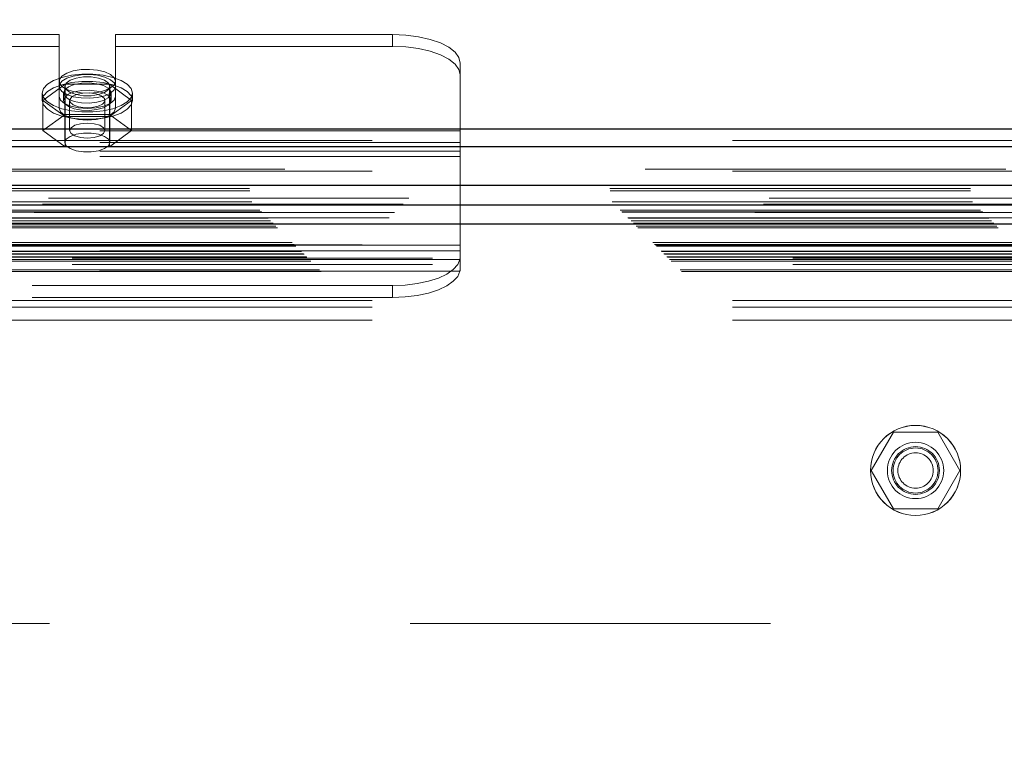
# Model space of a CAD drawing. Header units: inches. Extents: x 0.2 to 10.8, y 0.2 to 8.2.
# Tile 102 of 171: x 3.282 to 3.555, y 5.237 to 5.437. Entities that reach past the tile are written whole.
import ezdxf

# ---------------------------------------------------------------- set-up
doc = ezdxf.new("R2010")
doc.units = ezdxf.units.IN
doc.header["$MEASUREMENT"] = 0
doc.linetypes.add('HIDDEN', pattern=[0.075, 0.05, -0.025])
doc.layers.add('DIMENSIONS', color=140, linetype='Continuous')
doc.layers.add('SLD-0', color=179, linetype='Continuous')
doc.styles.add('SLDTEXTSTYLE0', font='TXT', dxfattribs={"width": 0.7})
doc.dimstyles.new('SLDDIMSTYLE0', dxfattribs={"dimtxt": 0.084961, "dimasz": 0.13, "dimexe": 0, "dimexo": 0.0625, "dimgap": 0.02124, "dimtad": 0, "dimtih": 1, "dimtoh": 1, "dimlfac": 20, "dimrnd": 1e-09, "dimzin": 12, "dimdsep": 46, "dimtxsty": 'SLDTEXTSTYLE0', "dimsah": 1, "dimcen": 0.09, "dimadec": 0, "dimazin": 3, "dimtfac": 1, "dimtofl": 0, "dimtmove": 0, "dimatfit": 3, "dimfxl": 0, "dimfrac": 2, "dimtolj": 1, "dimtzin": 12, "dimarcsym": 0})

# ---------------------------------------------------------------- blocks, each defined once
blk = doc.blocks.new('_D_1')
at = {"layer": 'DIMENSIONS'}
for p, q in [((3.16291, 5.2868), (3.16291, 6.13544)), ((4.67168, 5.2868), (4.67168, 6.13544)), ((3.16291, 6.01044), (3.63483, 6.01044)), ((3.74996, 6.01044), (3.72143, 6.01044)), ((3.72143, 6.01044), (3.72143, 5.87541)), ((4.07311, 6.01044), (4.10164, 6.01044)), ((4.10164, 6.01044), (4.10164, 5.87541)), ((4.67168, 6.01044), (4.18824, 6.01044)), ((3.72143, 5.87541), (3.74996, 5.87541)), ((4.10164, 5.87541), (4.07311, 5.87541))]:
    blk.add_line(p, q, dxfattribs=at)
for points in [[(3.16291, 6.01044), (3.29291, 5.99044), (3.29291, 6.03044)], [(4.67168, 6.01044), (4.54168, 6.03044), (4.54168, 5.99044)]]:
    blk.add_solid(points, dxfattribs=at)
at = {"layer": 'DIMENSIONS', "char_height": 0.083333, "attachment_point": 1, "style": 'SLDTEXTSTYLE0'}
for s, insert in [('30.18', (3.74996, 6.13689)), ('766.5', (3.74996, 5.98284))]:
    blk.add_mtext(s, dxfattribs=dict(at, insert=insert))

msp = doc.modelspace()

# ---------------------------------------------------------------- linework, layer by layer
at = {"layer": 'SLD-0', "linetype": 'HIDDEN', "lineweight": 18}
for p, q in [((3.2926093, 5.4325265), (3.1901343, 5.4325265)), ((3.2926093, 5.4153576), (3.2926093, 5.4325265)), ((3.3082343, 5.4153576), (3.3082343, 5.4325265)), ((3.3851218, 5.4325265), (3.3082343, 5.4325265)), ((3.3851218, 5.4325265), (3.3851218, 5.4292638)), ((3.2926093, 5.4292638), (3.1901343, 5.4292638)), ((3.3851218, 5.4292638), (3.3082343, 5.4292638)), ((3.4038718, 5.4058593), (3.4038718, 5.4246024)), ((3.294273, 5.4187865), (3.2881242, 5.4142856)), ((3.2941718, 5.4181714), (3.2941718, 5.4025943)), ((3.3065705, 5.4187865), (3.294273, 5.4187865)), ((3.294273, 5.4187865), (3.294273, 5.4104032)), ((3.3127193, 5.4142856), (3.3065705, 5.4187865)), ((3.3065705, 5.4187865), (3.3065705, 5.4104032)), ((3.3066718, 5.4025943), (3.3066718, 5.4181714)), ((3.2879218, 5.4163248), (3.2879218, 5.4142856)), ((3.2926093, 5.4153576), (3.2926093, 5.4120949)), ((3.2937968, 5.4163248), (3.2937968, 5.4142856)), ((3.3070468, 5.4142856), (3.3070468, 5.4163248)), ((3.3082343, 5.4153576), (3.3082343, 5.4120949)), ((3.3129218, 5.4142856), (3.3129218, 5.4163248)), ((3.2881242, 5.4142856), (3.2881242, 5.4059023)), ((3.2881242, 5.4142856), (3.294273, 5.4097847)), ((3.2955243, 5.4142856), (3.2955243, 5.4059023)), ((3.3053193, 5.4059023), (3.3053193, 5.4142856)), ((3.3065705, 5.4097847), (3.3127193, 5.4142856)), ((3.3127193, 5.4142856), (3.3127193, 5.4059023)), ((3.294273, 5.4104032), (3.2881242, 5.4059023)), ((3.3065705, 5.4104032), (3.294273, 5.4104032)), ((3.294273, 5.4097847), (3.294273, 5.4014014)), ((3.294273, 5.4097847), (3.3065705, 5.4097847)), ((3.3127193, 5.4059023), (3.3065705, 5.4104032)), ((3.3065705, 5.4097847), (3.3065705, 5.4014014)), ((3.4038718, 5.4058593), (3.0788718, 5.4058593)), ((3.2881242, 5.4059023), (3.294273, 5.4014014)), ((3.3065705, 5.4014014), (3.3127193, 5.4059023)), ((3.4038718, 5.3986831), (3.4038718, 5.4058593)), ((3.4038718, 5.4025966), (3.0788718, 5.4025966)), ((3.0794218, 5.4031265), (4.7552218, 5.4031265)), ((3.0794218, 5.4014952), (4.7552218, 5.4014952)), ((3.294273, 5.4014014), (3.3065705, 5.4014014)), ((3.4038718, 5.4002045), (3.0788718, 5.4002045)), ((3.4038718, 5.3986831), (3.0794218, 5.3986831)), ((3.4038718, 5.3725814), (3.4038718, 5.3986831)), ((4.7552218, 5.3951984), (3.0794218, 5.3951984)), ((3.0794218, 5.3946388), (4.7552218, 5.3946388)), ((4.7896253, 5.3871621), (3.0450104, 5.3871621)), ((3.0454266, 5.3898369), (4.7892091, 5.3898369)), ((3.0454907, 5.389157), (4.789145, 5.389157)), ((3.0460262, 5.3861158), (4.7886095, 5.3861158)), ((4.7880186, 5.3855221), (3.0466074, 5.3855221)), ((3.048276, 5.383866), (4.7863597, 5.383866)), ((3.0487644, 5.3833776), (4.7858713, 5.3833776)), ((3.0488542, 5.3832878), (4.7857815, 5.3832878)), ((4.7856439, 5.3831513), (3.0490028, 5.3831513)), ((3.0504146, 5.3817258), (4.784224, 5.3817258)), ((4.7841746, 5.3817114), (3.0504612, 5.3817114)), ((3.0505545, 5.3815875), (4.7840812, 5.3815875)), ((3.0512741, 5.3808864), (4.7833769, 5.3808864)), ((3.0519459, 5.3801961), (4.7826899, 5.3801961)), ((4.7824075, 5.3799388), (3.0522282, 5.3799388)), ((3.0527273, 5.3794147), (4.7819084, 5.3794147)), ((3.0531657, 5.3789763), (4.78147, 5.3789763)), ((3.0572961, 5.3748459), (4.7773397, 5.3748459)), ((3.0577961, 5.3743459), (4.7768397, 5.3743459)), ((4.7767253, 5.3742505), (3.0578964, 5.3742505)), ((3.0580461, 5.3740959), (4.7765897, 5.3740959)), ((3.0580461, 5.3740959), (4.7765897, 5.3740959)), ((3.0582961, 5.3738459), (4.7763397, 5.3738459)), ((3.0582973, 5.3738381), (4.7763521, 5.3738381)), ((3.4038718, 5.3741028), (3.0788718, 5.3741028)), ((3.0962096, 5.3741574), (4.7384596, 5.3741574)), ((3.0596711, 5.3724709), (4.7749647, 5.3724709)), ((3.0596711, 5.3724709), (4.7749647, 5.3724709)), ((3.0598156, 5.3723264), (4.7748201, 5.3723264)), ((3.0603732, 5.3717688), (4.7742625, 5.3717688)), ((3.0605461, 5.3715959), (4.7740897, 5.3715959)), ((3.0613558, 5.370774), (4.7732915, 5.370774)), ((3.4038718, 5.3725814), (3.0788718, 5.3725814)), ((3.4038718, 5.3716464), (3.4038718, 5.3725814)), ((3.4038718, 5.3716464), (3.4038718, 5.3677876)), ((3.061944, 5.370198), (4.7726917, 5.370198)), ((3.0624078, 5.3697342), (4.7722279, 5.3697342)), ((3.4038076, 5.3701893), (3.0789359, 5.3701893)), ((3.0962096, 5.3705574), (4.7384596, 5.3705574)), ((3.0962096, 5.3687574), (4.7384596, 5.3687574)), ((3.0962096, 5.3687574), (4.7384596, 5.3687574)), ((3.0648621, 5.3672799), (4.7697736, 5.3672799)), ((3.065283, 5.3668398), (4.7693422, 5.3668398)), ((3.4038076, 5.3669266), (3.0789359, 5.3669266)), ((3.3851218, 5.3629203), (3.0976218, 5.3629203)), ((3.3851218, 5.3596576), (3.3851218, 5.3629203)), ((3.0794218, 5.3587419), (4.7552218, 5.3587419)), ((3.0794218, 5.3587419), (4.7552218, 5.3587419)), ((3.3851218, 5.3596576), (3.0976218, 5.3596576)), ((3.0794218, 5.3569419), (4.7552218, 5.3569419)), ((3.0794218, 5.3533419), (4.7552218, 5.3533419)), ((3.5240649, 5.3222824), (3.5179161, 5.3116324)), ((3.5363625, 5.3222824), (3.5240649, 5.3222824)), ((3.5425113, 5.3116324), (3.5363625, 5.3222824)), ((3.5179161, 5.3116324), (3.5240649, 5.3009824)), ((3.5363625, 5.3009824), (3.5425113, 5.3116324)), ((3.5240649, 5.3009824), (3.5363625, 5.3009824)), ((3.1899596, 5.2691574), (4.6447096, 5.2691574))]:
    msp.add_line(p, q, dxfattribs=at)
at = {"layer": 'SLD-0', "linetype": 'Continuous', "lineweight": 25}
for p, q in [((3.0794218, 5.4063893), (4.7552218, 5.4063893)), ((3.0794218, 5.4014952), (4.7552218, 5.4014952)), ((4.7896253, 5.3907074), (3.0450104, 5.3907074)), ((4.7841746, 5.3852567), (3.0504612, 5.3852567)), ((4.7824075, 5.3799388), (3.0522282, 5.3799388))]:
    msp.add_line(p, q, dxfattribs=at)
at = {"layer": 'SLD-0', "linetype": 'HIDDEN', "lineweight": 18, "flags": 128}
for points in [[(3.4038718, 5.4246024), (3.4035115, 5.4261483), (3.4024445, 5.4276348), (3.4007118, 5.4290048), (3.39838, 5.4302056), (3.3955387, 5.431191), (3.3922971, 5.4319233), (3.3887797, 5.4323742), (3.3851218, 5.4325265)], [(3.3851218, 5.4292638), (3.3887797, 5.4291115), (3.3922971, 5.4286606), (3.3955387, 5.4279283), (3.39838, 5.4269429), (3.4007118, 5.4257421), (3.4024445, 5.4243721), (3.4035115, 5.4228856), (3.4038718, 5.4213397)], [(3.3082343, 5.4195875), (3.3078872, 5.4205607), (3.3068768, 5.4214474), (3.3052928, 5.4221689), (3.303276, 5.422661), (3.3010056, 5.42288), (3.2986833, 5.4228065), (3.2965155, 5.4224469), (3.2946948, 5.4218333), (3.2933829, 5.4210201), (3.2926965, 5.4200796), (3.2926965, 5.4190954), (3.2933829, 5.418155), (3.2946948, 5.4173418), (3.2965155, 5.4167282), (3.2986833, 5.4163686), (3.3010056, 5.4162951), (3.303276, 5.4165141), (3.3052928, 5.4170062), (3.3068768, 5.4177276), (3.3078872, 5.4186143), (3.3082343, 5.4195875)], [(3.2879218, 5.4163248), (3.288285, 5.4175891), (3.2893536, 5.4187798), (3.2910654, 5.4198279), (3.293321, 5.4206724), (3.2959892, 5.4212643), (3.2989151, 5.421569), (3.3019285, 5.421569), (3.3048543, 5.4212643), (3.3075226, 5.4206724), (3.3097781, 5.4198279), (3.31149, 5.4187798), (3.3125585, 5.4175891), (3.3129218, 5.4163248), (3.3125585, 5.4150606), (3.31149, 5.4138698), (3.3097781, 5.4128217), (3.3075226, 5.4119772), (3.3048543, 5.4113854), (3.3019285, 5.4110806), (3.2989151, 5.4110806), (3.2959892, 5.4113854), (3.293321, 5.4119772), (3.2910654, 5.4128217), (3.2893536, 5.4138698), (3.288285, 5.4150606), (3.2879218, 5.4163248)], [(3.3082343, 5.4181714), (3.3078872, 5.4191446), (3.3068768, 5.4200313), (3.3052928, 5.4207528), (3.303276, 5.4212449), (3.3010056, 5.4214639), (3.2986833, 5.4213903), (3.2965155, 5.4210308), (3.2946948, 5.4204172), (3.2933829, 5.419604), (3.2926965, 5.4186635), (3.2926965, 5.4176793), (3.2933829, 5.4167389), (3.2946948, 5.4159257), (3.2965155, 5.4153121), (3.2986833, 5.4149525), (3.3010056, 5.414879), (3.303276, 5.415098), (3.3052928, 5.41559), (3.3068768, 5.4163115), (3.3078872, 5.4171982), (3.3082343, 5.4181714)], [(3.3066718, 5.4181714), (3.3062948, 5.4190748), (3.3052095, 5.4198693), (3.3035468, 5.4204589), (3.3015071, 5.4207727), (3.2993365, 5.4207727), (3.2972968, 5.4204589), (3.295634, 5.4198693), (3.2945487, 5.4190748), (3.2941718, 5.4181714), (3.2945487, 5.417268), (3.295634, 5.4164736), (3.2972968, 5.4158839), (3.2993365, 5.4155702), (3.3015071, 5.4155702), (3.3035468, 5.4158839), (3.3052095, 5.4164736), (3.3062948, 5.417268), (3.3066718, 5.4181714)], [(3.2879218, 5.4142856), (3.288285, 5.4155499), (3.2893536, 5.4167406), (3.2910654, 5.4177887), (3.293321, 5.4186332), (3.2959892, 5.4192251), (3.2989151, 5.4195298), (3.3019285, 5.4195298), (3.3048543, 5.4192251), (3.3075226, 5.4186332), (3.3097781, 5.4177887), (3.31149, 5.4167406), (3.3125585, 5.4155499), (3.3129218, 5.4142856), (3.3125585, 5.4130214), (3.31149, 5.4118306), (3.3097781, 5.4107825), (3.3075226, 5.409938), (3.3048543, 5.4093462), (3.3019285, 5.4090414), (3.2989151, 5.4090414), (3.2959892, 5.4093462), (3.293321, 5.409938), (3.2910654, 5.4107825), (3.2893536, 5.4118306), (3.288285, 5.4130214), (3.2879218, 5.4142856)], [(3.2937968, 5.4163248), (3.2941557, 5.4172339), (3.2951937, 5.4180445), (3.2967982, 5.4186688), (3.2987954, 5.419039), (3.3009688, 5.4191151), (3.303083, 5.4188888), (3.3049088, 5.4183847), (3.3062483, 5.4176574), (3.3069564, 5.4167857), (3.3069564, 5.415864), (3.3062483, 5.4149922), (3.3049088, 5.4142649), (3.303083, 5.4137608), (3.3009688, 5.4135345), (3.2987954, 5.4136106), (3.2967982, 5.4139809), (3.2951937, 5.4146051), (3.2941557, 5.4154157), (3.2937968, 5.4163248)], [(3.3082343, 5.4153576), (3.3078519, 5.4143373), (3.3067422, 5.4134169), (3.3050138, 5.4126865), (3.302836, 5.4122175), (3.3004218, 5.4120559), (3.2980076, 5.4122175), (3.2958297, 5.4126865), (3.2941013, 5.4134169), (3.2929916, 5.4143373), (3.2926093, 5.4153576)], [(3.2937968, 5.4142856), (3.2941557, 5.4151947), (3.2951937, 5.4160053), (3.2967982, 5.4166296), (3.2987954, 5.4169998), (3.3009688, 5.4170759), (3.303083, 5.4168497), (3.3049088, 5.4163455), (3.3062483, 5.4156182), (3.3069564, 5.4147465), (3.3069564, 5.4138248), (3.3062483, 5.412953), (3.3049088, 5.4122257), (3.303083, 5.4117216), (3.3009688, 5.4114953), (3.2987954, 5.4115715), (3.2967982, 5.4119417), (3.2951937, 5.4125659), (3.2941557, 5.4133765), (3.2937968, 5.4142856)], [(3.3028705, 5.4160781), (3.301061, 5.4163377), (3.2991542, 5.4162849), (3.2974404, 5.4159277), (3.2961804, 5.4153205), (3.2955662, 5.4145558), (3.2956911, 5.4137499), (3.2965363, 5.4130256), (3.297973, 5.4124932), (3.2997825, 5.4122336), (3.3016893, 5.4122864), (3.3034032, 5.4126436), (3.3046631, 5.4132507), (3.3052774, 5.4140155), (3.3051524, 5.4148213), (3.3043072, 5.4155456), (3.3028705, 5.4160781)], [(3.2926093, 5.4120949), (3.2929916, 5.4110746), (3.2941013, 5.4101542), (3.2958297, 5.4094238), (3.2980076, 5.4089548), (3.3004218, 5.4087932), (3.302836, 5.4089548), (3.3050138, 5.4094238), (3.3067422, 5.4101542), (3.3078519, 5.4110746), (3.3082343, 5.4120949)], [(3.3053193, 5.4059023), (3.3049465, 5.4066943), (3.3038848, 5.4073658), (3.302296, 5.4078145), (3.3004218, 5.4079721), (3.2985476, 5.4078145), (3.2969587, 5.4073658), (3.2958971, 5.4066943), (3.2955243, 5.4059023), (3.2958971, 5.4051102), (3.2969587, 5.4044387), (3.2985476, 5.4039901), (3.3004218, 5.4038325), (3.302296, 5.4039901), (3.3038848, 5.4044387), (3.3049465, 5.4051102), (3.3053193, 5.4059023)], [(3.3066718, 5.4025943), (3.3062948, 5.4034977), (3.3052095, 5.4042921), (3.3035468, 5.4048817), (3.3015071, 5.4051955), (3.2993365, 5.4051955), (3.2972968, 5.4048817), (3.295634, 5.4042921), (3.2945487, 5.4034977), (3.2941718, 5.4025943), (3.2945487, 5.4016909), (3.295634, 5.4008964), (3.2972968, 5.4003068), (3.2993365, 5.399993), (3.3015071, 5.399993), (3.3035468, 5.4003068), (3.3052095, 5.4008964), (3.3062948, 5.4016909), (3.3066718, 5.4025943)], [(3.3851218, 5.3629203), (3.3885893, 5.363057), (3.3919372, 5.3634623), (3.3950499, 5.3641223), (3.3978202, 5.3650142), (3.4001524, 5.3661073), (3.4019661, 5.3673637), (3.4031986, 5.3687402), (3.4038076, 5.3701893)], [(3.4038076, 5.3669266), (3.4031986, 5.3654775), (3.4019661, 5.364101), (3.4001524, 5.3628445), (3.3978202, 5.3617515), (3.3950499, 5.3608596), (3.3919372, 5.3601996), (3.3885893, 5.3597943), (3.3851218, 5.3596576)]]:
    msp.add_lwpolyline(points, dxfattribs=at)
at = {"layer": 'SLD-0', "linetype": 'HIDDEN', "lineweight": 18}
for centre, radius in [((3.5302137, 5.3116324), 0.0125), ((3.5302221, 5.3116574), 0.0125), ((3.5302137, 5.3116324), 0.0078125), ((3.5302137, 5.3116324), 0.006625), ((3.5302137, 5.3116324), 0.00625), ((3.5302137, 5.3116324), 0.0048975)]:
    msp.add_circle(centre, radius, dxfattribs=at)
for points, knots in [([(3.0612147, 5.3709164), (3.0652882, 5.3709177), (3.0741234, 5.3709203), (3.0877671, 5.370919), (3.1020548, 5.3709182), (3.1162923, 5.3709186), (3.1480288, 5.3709189), (3.2148707, 5.3709184), (3.3481127, 5.3709187), (3.5860325, 5.3709186), (3.9765313, 5.3709185), (4.3497902, 5.3709194), (4.6079231, 5.3709181), (4.6854799, 5.370919), (4.7139048, 5.3709179), (4.735128, 5.3709192), (4.7487875, 5.3709201), (4.7614692, 5.3709161), (4.7695422, 5.3709126), (4.7733534, 5.3709076), (4.7734024, 5.3709075)], [0, 0, 0, 0, 0.00713726, 0.01548065, 0.02390579, 0.03217124, 0.04042683, 0.07951266, 0.14928798, 0.273886, 0.49638247, 0.83349833, 0.9278895, 0.94866852, 0.96938912, 0.97769389, 0.98585479, 0.99332237, 0.99991408, 1, 1, 1, 1]), ([(3.4038076, 5.3701893), (3.4038206, 5.3702556), (3.4038313, 5.3703388), (3.4038488, 5.370538), (3.4038555, 5.3706543), (3.4038649, 5.3709074), (3.4038679, 5.3710479), (3.4038713, 5.3713388), (3.4038718, 5.3714898), (3.4038718, 5.3716464)], [0, 0, 0, 0, 0.25, 0.25, 0.5, 0.5, 0.75, 0.75, 1, 1, 1, 1])]:
    msp.add_open_spline(points, degree=3, knots=knots, dxfattribs=at)
msp.add_open_spline([(3.4038718, 5.3677876), (3.4038718, 5.3674361), (3.4038513, 5.3671493), (3.4038076, 5.3669266)], degree=3, dxfattribs=at)

# ---------------------------------------------------------------- dimensions: what is measured, and where the dimension line sits
at = {"layer": 'DIMENSIONS'}
dim = msp.add_linear_dim(base=(4.6716762, 6.0104444), p1=(3.1629096, 5.2367991), p2=(4.6716762, 5.2367991), dimstyle='SLDDIMSTYLE0', dxfattribs=at)
dim.commit()
dim.dimension.update_dxf_attribs({"geometry": '_D_1', "text_midpoint": (3.9115324, 6.0104444), "dimtype": 160})

doc.saveas('drawing.dxf')
